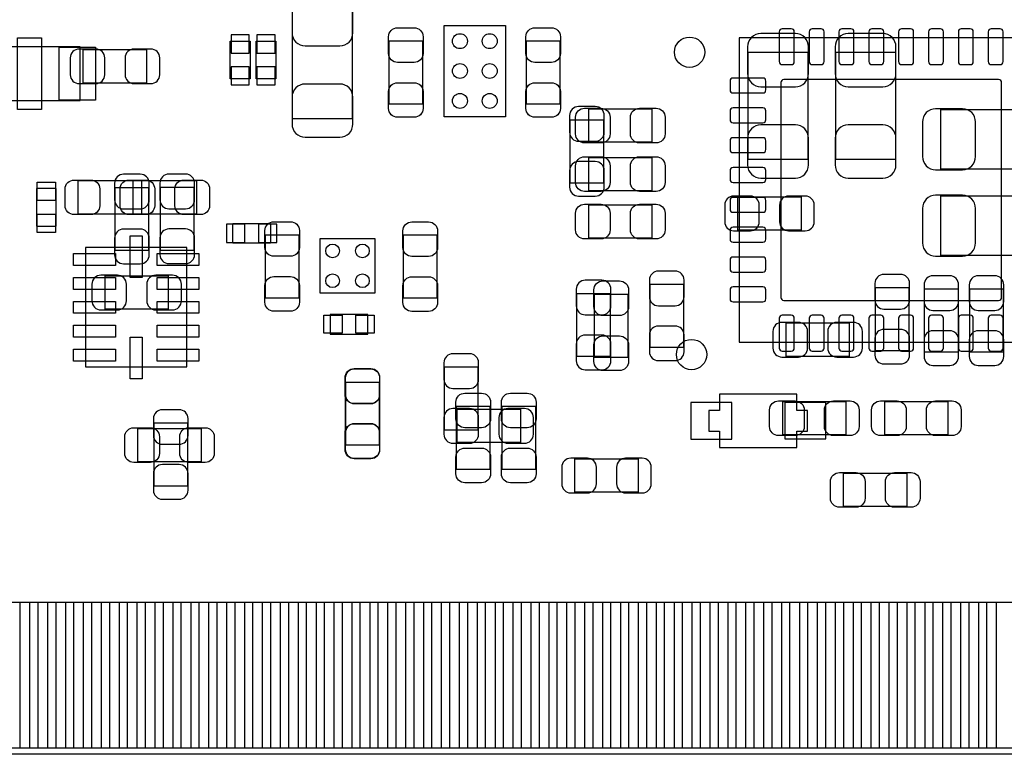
# Model space of a CAD drawing. Extents: x 7.2 to 74.8, y 34 to 67.
# Tile 5 of 9: x 40.9 to 57.4, y 34 to 46.3. Entities that reach past the tile are written whole.
import ezdxf

# ---------------------------------------------------------------- set-up
doc = ezdxf.new("R2010")
doc.units = 0
for name, color, linetype in [('BG_OUTLINE', 3, 'CONTINUOUS'), ('PG_ASSEMBLY_BOTTOM', 30, 'CONTINUOUS'), ('PG_ASSEMBLY_TOP', 23, 'CONTINUOUS'), ('PIN_BOTTOM', 231, 'CONTINUOUS'), ('PIN_TOP', 173, 'CONTINUOUS')]:
    doc.layers.add(name, color=color, linetype=linetype)

msp = doc.modelspace()

# ---------------------------------------------------------------- linework, layer by layer
at = {"layer": 'BG_OUTLINE'}
msp.add_lwpolyline([(74.799952, 55.992776, 0.414214), (72.800972, 53.993796, 0.414214), (74.799952, 51.994816), (74.799952, 33.993836), (23.949152, 33.993836), (23.949152, 37.493956, 0.414214), (23.451312, 37.994336, 0.414214), (22.950932, 37.493956), (22.950932, 33.993836), (7.200392, 33.993836), (7.200392, 51.994816, 0.414214), (9.199372, 53.993796, 0.414214), (7.200392, 55.992776), (7.199884, 66.987928), (74.799952, 66.987928)], format="xyb", close=True, dxfattribs=at)
at = {"layer": 'PG_ASSEMBLY_BOTTOM'}
for points in [[(46.486826, 46.442122), (46.486826, 44.642278), (45.486574, 44.642278), (45.486574, 46.442122)], [(44.44238, 45.94098), (44.77258, 45.94098), (44.77258, 45.31106), (44.44238, 45.31106)], [(44.87672, 45.94098), (45.20692, 45.94098), (45.20692, 45.31106), (44.87672, 45.31106)], [(43.039538, 45.239432), (41.979342, 45.239432), (41.979342, 45.799248), (43.039538, 45.799248)], [(54.122066, 45.756322), (54.122066, 43.956478), (53.121814, 43.956478), (53.121814, 45.756322)], [(55.587646, 45.756322), (55.587646, 43.956478), (54.587394, 43.956478), (54.587394, 45.756322)], [(58.151522, 43.797474), (56.351678, 43.797474), (56.351678, 44.797726), (58.151522, 44.797726)], [(50.698908, 44.624498), (50.698908, 43.564302), (50.139092, 43.564302), (50.139092, 44.624498)], [(43.073828, 43.491658), (43.073828, 42.431462), (42.514012, 42.431462), (42.514012, 43.491658)], [(43.273472, 42.434002), (43.273472, 43.494198), (43.833288, 43.494198), (43.833288, 42.434002)], [(52.947062, 43.335448), (54.007258, 43.335448), (54.007258, 42.775632), (52.947062, 42.775632)], [(58.151522, 42.349674), (56.351678, 42.349674), (56.351678, 43.349926), (58.151522, 43.349926)], [(44.48556, 42.55516), (44.48556, 42.88536), (45.11548, 42.88536), (45.11548, 42.55516)], [(42.342562, 42.009568), (43.402758, 42.009568), (43.402758, 41.449752), (42.342562, 41.449752)], [(52.036472, 41.868852), (52.036472, 40.808656), (51.476656, 40.808656), (51.476656, 41.868852)], [(55.254652, 40.752522), (55.254652, 41.812718), (55.814468, 41.812718), (55.814468, 40.752522)], [(56.077612, 40.729662), (56.077612, 41.789858), (56.637428, 41.789858), (56.637428, 40.729662)], [(56.834532, 40.729662), (56.834532, 41.789858), (57.394348, 41.789858), (57.394348, 40.729662)], [(50.810668, 41.716198), (50.810668, 40.656002), (50.250852, 40.656002), (50.250852, 41.716198)], [(54.814978, 40.659812), (53.754782, 40.659812), (53.754782, 41.219628), (54.814978, 41.219628)], [(48.033178, 39.424356), (48.033178, 40.484552), (48.592994, 40.484552), (48.592994, 39.424356)], [(46.379892, 39.170102), (46.379892, 40.230298), (46.939708, 40.230298), (46.939708, 39.170102)], [(53.9369, 40.02532), (52.6415, 40.02532), (52.6415, 39.75608), (52.46116, 39.75608), (52.46116, 39.40556), (52.6415, 39.40556), (52.6415, 39.13632), (53.9369, 39.13632), (53.9369, 39.40556), (54.11724, 39.40556), (54.11724, 39.75608), (53.9369, 39.75608)], [(48.242982, 39.774368), (49.303178, 39.774368), (49.303178, 39.214552), (48.242982, 39.214552)], [(43.164252, 38.486842), (43.164252, 39.547038), (43.724068, 39.547038), (43.724068, 38.486842)], [(51.276758, 38.383972), (50.216562, 38.383972), (50.216562, 38.943788), (51.276758, 38.943788)]]:
    msp.add_lwpolyline(points, close=True, dxfattribs=at)
at = {"layer": 'PG_ASSEMBLY_TOP'}
for points in [[(48.024288, 44.675552), (48.024288, 46.205648), (49.054512, 46.205648), (49.054512, 44.675552)], [(47.103792, 45.945298), (47.663608, 45.945298), (47.663608, 44.885102), (47.103792, 44.885102)], [(49.405032, 45.945298), (49.964848, 45.945298), (49.964848, 44.885102), (49.405032, 44.885102)], [(52.967636, 45.99813), (52.967636, 40.898318), (58.067448, 40.898318), (58.067448, 45.99813)], [(40.226996, 45.844968), (40.226996, 44.944792), (41.926764, 44.944792), (41.926764, 45.844968)], [(50.447702, 44.246292), (50.447702, 44.806108), (51.507898, 44.806108), (51.507898, 44.246292)], [(50.447702, 43.433492), (50.447702, 43.993308), (51.507898, 43.993308), (51.507898, 43.433492)], [(41.89476, 43.044872), (41.89476, 43.604688), (42.954956, 43.604688), (42.954956, 43.044872)], [(43.874944, 43.604688), (43.874944, 43.044872), (42.814748, 43.044872), (42.814748, 43.604688)], [(41.19372, 42.84218), (41.52392, 42.84218), (41.52392, 43.4721), (41.19372, 43.4721)], [(51.507898, 43.198288), (51.507898, 42.638472), (50.447702, 42.638472), (50.447702, 43.198288)], [(45.590968, 41.636442), (45.031152, 41.636442), (45.031152, 42.696638), (45.590968, 42.696638)], [(45.946568, 42.635424), (46.864524, 42.635424), (46.864524, 41.717468), (45.946568, 41.717468)], [(47.904908, 41.633902), (47.345092, 41.633902), (47.345092, 42.694098), (47.904908, 42.694098)], [(42.016172, 42.482262), (42.016172, 40.482266), (43.71594, 40.482266), (43.71594, 42.482262)], [(51.105308, 40.643302), (50.545492, 40.643302), (50.545492, 41.703498), (51.105308, 41.703498)], [(46.74616, 41.0337), (46.74616, 41.3639), (46.11624, 41.3639), (46.11624, 41.0337)], [(46.934628, 39.170102), (46.374812, 39.170102), (46.374812, 40.230298), (46.934628, 40.230298)], [(48.234092, 39.823898), (48.793908, 39.823898), (48.793908, 38.763702), (48.234092, 38.763702)], [(49.555908, 38.763702), (48.996092, 38.763702), (48.996092, 39.823898), (49.555908, 39.823898)], [(54.759098, 39.903908), (54.759098, 39.344092), (53.698902, 39.344092), (53.698902, 39.903908)], [(55.408322, 39.344092), (55.408322, 39.903908), (56.468518, 39.903908), (56.468518, 39.344092)], [(43.953938, 39.454328), (43.953938, 38.894512), (42.893742, 38.894512), (42.893742, 39.454328)], [(55.780178, 38.702488), (55.780178, 38.142672), (54.719982, 38.142672), (54.719982, 38.702488)]]:
    msp.add_lwpolyline(points, close=True, dxfattribs=at)
at = {"layer": 'PIN_BOTTOM'}
for points in [[(45.476668, 46.532292), (45.476668, 46.082204, 0.414414), (45.696632, 45.86224), (46.276768, 45.86224, 0.414414), (46.496732, 46.082204), (46.496732, 46.532292, 0.414414), (46.276768, 46.752256), (45.696632, 46.752256, 0.414414)], [(53.111908, 45.846492), (53.111908, 45.396404, 0.414414), (53.331872, 45.17644), (53.912008, 45.17644, 0.414414), (54.131972, 45.396404), (54.131972, 45.846492, 0.414414), (53.912008, 46.066456), (53.331872, 46.066456, 0.414414)], [(54.577488, 45.846492), (54.577488, 45.396404, 0.414414), (54.797452, 45.17644), (55.377588, 45.17644, 0.414414), (55.597552, 45.396404), (55.597552, 45.846492, 0.414414), (55.377588, 46.066456), (54.797452, 46.066456, 0.414414)], [(41.909492, 45.229272), (42.1894, 45.229272, 0.414846), (42.339514, 45.379386), (42.339514, 45.659294, 0.414846), (42.1894, 45.809408), (41.909492, 45.809408, 0.414846), (41.759378, 45.659294), (41.759378, 45.379386, 0.414846)], [(43.109388, 45.809408), (42.82948, 45.809408, 0.414846), (42.679366, 45.659294), (42.679366, 45.379386, 0.414846), (42.82948, 45.229272), (43.109388, 45.229272, 0.414846), (43.259502, 45.379386), (43.259502, 45.659294, 0.414846)], [(46.496732, 44.552108), (46.496732, 45.002196, 0.414414), (46.276768, 45.22216), (45.696632, 45.22216, 0.414414), (45.476668, 45.002196), (45.476668, 44.552108, 0.414414), (45.696632, 44.332144), (46.276768, 44.332144, 0.414414)], [(50.128932, 44.694348), (50.128932, 44.41444, 0.414846), (50.279046, 44.264326), (50.558954, 44.264326, 0.414846), (50.709068, 44.41444), (50.709068, 44.694348, 0.414846), (50.558954, 44.844462), (50.279046, 44.844462, 0.414846)], [(56.261508, 43.787568), (56.711596, 43.787568, 0.414414), (56.93156, 44.007532), (56.93156, 44.587668, 0.414414), (56.711596, 44.807632), (56.261508, 44.807632, 0.414414), (56.041544, 44.587668), (56.041544, 44.007532, 0.414414)], [(54.131972, 43.866308), (54.131972, 44.316396, 0.414414), (53.912008, 44.53636), (53.331872, 44.53636, 0.414414), (53.111908, 44.316396), (53.111908, 43.866308, 0.414414), (53.331872, 43.646344), (53.912008, 43.646344, 0.414414)], [(55.597552, 43.866308), (55.597552, 44.316396, 0.414414), (55.377588, 44.53636), (54.797452, 44.53636, 0.414414), (54.577488, 44.316396), (54.577488, 43.866308, 0.414414), (54.797452, 43.646344), (55.377588, 43.646344, 0.414414)], [(50.709068, 43.494452), (50.709068, 43.77436, 0.414846), (50.558954, 43.924474), (50.279046, 43.924474, 0.414846), (50.128932, 43.77436), (50.128932, 43.494452, 0.414846), (50.279046, 43.344338), (50.558954, 43.344338, 0.414846)], [(42.503852, 43.561508), (42.503852, 43.2816, 0.414846), (42.653966, 43.131486), (42.933874, 43.131486, 0.414846), (43.083988, 43.2816), (43.083988, 43.561508, 0.414846), (42.933874, 43.711622), (42.653966, 43.711622, 0.414846)], [(43.263312, 43.564048), (43.263312, 43.28414, 0.414846), (43.413426, 43.134026), (43.693334, 43.134026, 0.414846), (43.843448, 43.28414), (43.843448, 43.564048, 0.414846), (43.693334, 43.714162), (43.413426, 43.714162, 0.414846)], [(52.877212, 42.765472), (53.15712, 42.765472, 0.414846), (53.307234, 42.915586), (53.307234, 43.195494, 0.414846), (53.15712, 43.345608), (52.877212, 43.345608, 0.414846), (52.727098, 43.195494), (52.727098, 42.915586, 0.414846)], [(54.077108, 43.345608), (53.7972, 43.345608, 0.414846), (53.647086, 43.195494), (53.647086, 42.915586, 0.414846), (53.7972, 42.765472), (54.077108, 42.765472, 0.414846), (54.227222, 42.915586), (54.227222, 43.195494, 0.414846)], [(56.261508, 42.339768), (56.711596, 42.339768, 0.414414), (56.93156, 42.559732), (56.93156, 43.139868, 0.414414), (56.711596, 43.359832), (56.261508, 43.359832, 0.414414), (56.041544, 43.139868), (56.041544, 42.559732, 0.414414)], [(43.083988, 42.361612), (43.083988, 42.64152, 0.414846), (42.933874, 42.791634), (42.653966, 42.791634, 0.414846), (42.503852, 42.64152), (42.503852, 42.361612, 0.414846), (42.653966, 42.211498), (42.933874, 42.211498, 0.414846)], [(43.843448, 42.364152), (43.843448, 42.64406, 0.414846), (43.693334, 42.794174), (43.413426, 42.794174, 0.414846), (43.263312, 42.64406), (43.263312, 42.364152, 0.414846), (43.413426, 42.214038), (43.693334, 42.214038, 0.414846)], [(51.466496, 41.938702), (51.466496, 41.658794, 0.414846), (51.61661, 41.50868), (51.896518, 41.50868, 0.414846), (52.046632, 41.658794), (52.046632, 41.938702, 0.414846), (51.896518, 42.088816), (51.61661, 42.088816, 0.414846)], [(42.272712, 41.439592), (42.55262, 41.439592, 0.414846), (42.702734, 41.589706), (42.702734, 41.869614, 0.414846), (42.55262, 42.019728), (42.272712, 42.019728, 0.414846), (42.122598, 41.869614), (42.122598, 41.589706, 0.414846)], [(43.472608, 42.019728), (43.1927, 42.019728, 0.414846), (43.042586, 41.869614), (43.042586, 41.589706, 0.414846), (43.1927, 41.439592), (43.472608, 41.439592, 0.414846), (43.622722, 41.589706), (43.622722, 41.869614, 0.414846)], [(50.240692, 41.786048), (50.240692, 41.50614, 0.414846), (50.390806, 41.356026), (50.670714, 41.356026, 0.414846), (50.820828, 41.50614), (50.820828, 41.786048, 0.414846), (50.670714, 41.936162), (50.390806, 41.936162, 0.414846)], [(55.244492, 41.882568), (55.244492, 41.60266, 0.414846), (55.394606, 41.452546), (55.674514, 41.452546, 0.414846), (55.824628, 41.60266), (55.824628, 41.882568, 0.414846), (55.674514, 42.032682), (55.394606, 42.032682, 0.414846)], [(56.067452, 41.859708), (56.067452, 41.5798, 0.414846), (56.217566, 41.429686), (56.497474, 41.429686, 0.414846), (56.647588, 41.5798), (56.647588, 41.859708, 0.414846), (56.497474, 42.009822), (56.217566, 42.009822, 0.414846)], [(56.824372, 41.859708), (56.824372, 41.5798, 0.414846), (56.974486, 41.429686), (57.254394, 41.429686, 0.414846), (57.404508, 41.5798), (57.404508, 41.859708, 0.414846), (57.254394, 42.009822), (56.974486, 42.009822, 0.414846)], [(52.046632, 40.738806), (52.046632, 41.018714, 0.414846), (51.896518, 41.168828), (51.61661, 41.168828, 0.414846), (51.466496, 41.018714), (51.466496, 40.738806, 0.414846), (51.61661, 40.588692), (51.896518, 40.588692, 0.414846)], [(53.684932, 40.649652), (53.96484, 40.649652, 0.414846), (54.114954, 40.799766), (54.114954, 41.079674, 0.414846), (53.96484, 41.229788), (53.684932, 41.229788, 0.414846), (53.534818, 41.079674), (53.534818, 40.799766, 0.414846)], [(54.884828, 41.229788), (54.60492, 41.229788, 0.414846), (54.454806, 41.079674), (54.454806, 40.799766, 0.414846), (54.60492, 40.649652), (54.884828, 40.649652, 0.414846), (55.034942, 40.799766), (55.034942, 41.079674, 0.414846)], [(55.824628, 40.682672), (55.824628, 40.96258, 0.414846), (55.674514, 41.112694), (55.394606, 41.112694, 0.414846), (55.244492, 40.96258), (55.244492, 40.682672, 0.414846), (55.394606, 40.532558), (55.674514, 40.532558, 0.414846)], [(56.647588, 40.659812), (56.647588, 40.93972, 0.414846), (56.497474, 41.089834), (56.217566, 41.089834, 0.414846), (56.067452, 40.93972), (56.067452, 40.659812, 0.414846), (56.217566, 40.509698), (56.497474, 40.509698, 0.414846)], [(57.404508, 40.659812), (57.404508, 40.93972, 0.414846), (57.254394, 41.089834), (56.974486, 41.089834, 0.414846), (56.824372, 40.93972), (56.824372, 40.659812, 0.414846), (56.974486, 40.509698), (57.254394, 40.509698, 0.414846)], [(50.820828, 40.586152), (50.820828, 40.86606, 0.414846), (50.670714, 41.016174), (50.390806, 41.016174, 0.414846), (50.240692, 40.86606), (50.240692, 40.586152, 0.414846), (50.390806, 40.436038), (50.670714, 40.436038, 0.414846)], [(48.023018, 40.554402), (48.023018, 40.274494, 0.414846), (48.173132, 40.12438), (48.45304, 40.12438, 0.414846), (48.603154, 40.274494), (48.603154, 40.554402, 0.414846), (48.45304, 40.704516), (48.173132, 40.704516, 0.414846)], [(46.369732, 40.300148), (46.369732, 40.02024, 0.414846), (46.519846, 39.870126), (46.799754, 39.870126, 0.414846), (46.949868, 40.02024), (46.949868, 40.300148, 0.414846), (46.799754, 40.450262), (46.519846, 40.450262, 0.414846)], [(43.154092, 39.616888), (43.154092, 39.33698, 0.414846), (43.304206, 39.186866), (43.584114, 39.186866, 0.414846), (43.734228, 39.33698), (43.734228, 39.616888, 0.414846), (43.584114, 39.767002), (43.304206, 39.767002, 0.414846)], [(48.173132, 39.204392), (48.45304, 39.204392, 0.414846), (48.603154, 39.354506), (48.603154, 39.634414, 0.414846), (48.45304, 39.784528), (48.173132, 39.784528, 0.414846), (48.023018, 39.634414), (48.023018, 39.354506, 0.414846)], [(48.603154, 39.354506), (48.603154, 39.634414, 0.414846), (48.45304, 39.784528), (48.173132, 39.784528, 0.414846), (48.023018, 39.634414), (48.023018, 39.354506, 0.414846), (48.173132, 39.204392), (48.45304, 39.204392, 0.414846)], [(49.373028, 39.784528), (49.09312, 39.784528, 0.414846), (48.943006, 39.634414), (48.943006, 39.354506, 0.414846), (49.09312, 39.204392), (49.373028, 39.204392, 0.414846), (49.523142, 39.354506), (49.523142, 39.634414, 0.414846)], [(46.949868, 39.100252), (46.949868, 39.38016, 0.414846), (46.799754, 39.530274), (46.519846, 39.530274, 0.414846), (46.369732, 39.38016), (46.369732, 39.100252, 0.414846), (46.519846, 38.950138), (46.799754, 38.950138, 0.414846)], [(50.146712, 38.373812), (50.42662, 38.373812, 0.414846), (50.576734, 38.523926), (50.576734, 38.803834, 0.414846), (50.42662, 38.953948), (50.146712, 38.953948, 0.414846), (49.996598, 38.803834), (49.996598, 38.523926, 0.414846)], [(51.346608, 38.953948), (51.0667, 38.953948, 0.414846), (50.916586, 38.803834), (50.916586, 38.523926, 0.414846), (51.0667, 38.373812), (51.346608, 38.373812, 0.414846), (51.496722, 38.523926), (51.496722, 38.803834, 0.414846)], [(43.734228, 38.416992), (43.734228, 38.6969, 0.414846), (43.584114, 38.847014), (43.304206, 38.847014, 0.414846), (43.154092, 38.6969), (43.154092, 38.416992, 0.414846), (43.304206, 38.266878), (43.584114, 38.266878, 0.414846)]]:
    msp.add_lwpolyline(points, format="xyb", close=True, dxfattribs=at)
for points in [[(44.75988, 46.045374), (44.45508, 46.045374), (44.45508, 45.740574), (44.75988, 45.740574)], [(45.19422, 46.045374), (44.88942, 46.045374), (44.88942, 45.740574), (45.19422, 45.740574)], [(44.75988, 45.511466), (44.45508, 45.511466), (44.45508, 45.206666), (44.75988, 45.206666)], [(45.19422, 45.511466), (44.88942, 45.511466), (44.88942, 45.206666), (45.19422, 45.206666)], [(44.381166, 42.87266), (44.381166, 42.56786), (44.685966, 42.56786), (44.685966, 42.87266)], [(44.915074, 42.87266), (44.915074, 42.56786), (45.219874, 42.56786), (45.219874, 42.87266)], [(52.8447, 39.275766), (52.8447, 39.885366), (52.1589, 39.885366), (52.1589, 39.275766)], [(54.4195, 39.27602), (54.4195, 39.88562), (53.7337, 39.88562), (53.7337, 39.27602)], [(40.621204, 34.093912), (40.621204, 36.543742), (41.078404, 36.543742), (41.078404, 34.093912)], [(41.221406, 34.093912), (41.221406, 36.543742), (41.678606, 36.543742), (41.678606, 34.093912)], [(41.821354, 34.093912), (41.821354, 36.543742), (42.278554, 36.543742), (42.278554, 34.093912)], [(42.421302, 34.093912), (42.421302, 36.543742), (42.878502, 36.543742), (42.878502, 34.093912)], [(43.02125, 34.093912), (43.02125, 36.543742), (43.47845, 36.543742), (43.47845, 34.093912)], [(43.621198, 34.093912), (43.621198, 36.543742), (44.078398, 36.543742), (44.078398, 34.093912)], [(44.2214, 34.093912), (44.2214, 36.543742), (44.6786, 36.543742), (44.6786, 34.093912)], [(44.821348, 34.093912), (44.821348, 36.543742), (45.278548, 36.543742), (45.278548, 34.093912)], [(45.421296, 34.093912), (45.421296, 36.543742), (45.878496, 36.543742), (45.878496, 34.093912)], [(46.021244, 34.093912), (46.021244, 36.543742), (46.478444, 36.543742), (46.478444, 34.093912)], [(46.621192, 34.093912), (46.621192, 36.543742), (47.078392, 36.543742), (47.078392, 34.093912)], [(47.221394, 34.093912), (47.221394, 36.543742), (47.678594, 36.543742), (47.678594, 34.093912)], [(47.821342, 34.093912), (47.821342, 36.543742), (48.278542, 36.543742), (48.278542, 34.093912)], [(48.42129, 34.093912), (48.42129, 36.543742), (48.87849, 36.543742), (48.87849, 34.093912)], [(49.021238, 34.093912), (49.021238, 36.543742), (49.478438, 36.543742), (49.478438, 34.093912)], [(49.621186, 34.093912), (49.621186, 36.543742), (50.078386, 36.543742), (50.078386, 34.093912)], [(50.221388, 34.093912), (50.221388, 36.543742), (50.678588, 36.543742), (50.678588, 34.093912)], [(50.821336, 34.093912), (50.821336, 36.543742), (51.278536, 36.543742), (51.278536, 34.093912)], [(51.421284, 34.093912), (51.421284, 36.543742), (51.878484, 36.543742), (51.878484, 34.093912)], [(52.021232, 34.093912), (52.021232, 36.543742), (52.478432, 36.543742), (52.478432, 34.093912)], [(52.62118, 34.093912), (52.62118, 36.543742), (53.07838, 36.543742), (53.07838, 34.093912)], [(53.221382, 34.093912), (53.221382, 36.543742), (53.678582, 36.543742), (53.678582, 34.093912)], [(53.82133, 34.093912), (53.82133, 36.543742), (54.27853, 36.543742), (54.27853, 34.093912)], [(54.421278, 34.093912), (54.421278, 36.543742), (54.878478, 36.543742), (54.878478, 34.093912)], [(55.021226, 34.093912), (55.021226, 36.543742), (55.478426, 36.543742), (55.478426, 34.093912)], [(55.621174, 34.093912), (55.621174, 36.543742), (56.078374, 36.543742), (56.078374, 34.093912)], [(56.221376, 34.093912), (56.221376, 36.543742), (56.678576, 36.543742), (56.678576, 34.093912)], [(56.821324, 34.093912), (56.821324, 36.543742), (57.278524, 36.543742), (57.278524, 34.093912)]]:
    msp.add_lwpolyline(points, close=True, dxfattribs=at)
msp.add_circle((52.13858, 45.75556), 0.254, dxfattribs=at)
at = {"layer": 'PIN_TOP'}
for points in [[(47.673768, 46.015148), (47.673768, 45.73524, -0.414846), (47.523654, 45.585126), (47.243746, 45.585126, -0.414846), (47.093632, 45.73524), (47.093632, 46.015148, -0.414846), (47.243746, 46.165262), (47.523654, 46.165262, -0.414846)], [(49.975008, 46.015148), (49.975008, 45.73524, -0.414846), (49.824894, 45.585126), (49.544986, 45.585126, -0.414846), (49.394872, 45.73524), (49.394872, 46.015148, -0.414846), (49.544986, 46.165262), (49.824894, 46.165262, -0.414846)], [(53.642514, 46.098206), (53.642514, 45.598334, 0.414886), (53.692552, 45.548296), (53.842412, 45.548296, 0.414886), (53.89245, 45.598334), (53.89245, 46.098206, 0.414886), (53.842412, 46.148244), (53.692552, 46.148244, 0.414886)], [(54.14264, 46.098206), (54.14264, 45.598334, 0.414886), (54.192678, 45.548296), (54.342538, 45.548296, 0.414886), (54.392576, 45.598334), (54.392576, 46.098206, 0.414886), (54.342538, 46.148244), (54.192678, 46.148244, 0.414886)], [(54.642512, 46.098206), (54.642512, 45.598334, 0.414886), (54.69255, 45.548296), (54.84241, 45.548296, 0.414886), (54.892448, 45.598334), (54.892448, 46.098206, 0.414886), (54.84241, 46.148244), (54.69255, 46.148244, 0.414886)], [(55.142638, 46.098206), (55.142638, 45.598334, 0.414886), (55.192676, 45.548296), (55.342536, 45.548296, 0.414886), (55.392574, 45.598334), (55.392574, 46.098206, 0.414886), (55.342536, 46.148244), (55.192676, 46.148244, 0.414886)], [(55.64251, 46.098206), (55.64251, 45.598334, 0.414886), (55.692548, 45.548296), (55.842408, 45.548296, 0.414886), (55.892446, 45.598334), (55.892446, 46.098206, 0.414886), (55.842408, 46.148244), (55.692548, 46.148244, 0.414886)], [(56.142636, 46.098206), (56.142636, 45.598334, 0.414886), (56.192674, 45.548296), (56.342534, 45.548296, 0.414886), (56.392572, 45.598334), (56.392572, 46.098206, 0.414886), (56.342534, 46.148244), (56.192674, 46.148244, 0.414886)], [(56.642508, 46.098206), (56.642508, 45.598334, 0.414886), (56.692546, 45.548296), (56.842406, 45.548296, 0.414886), (56.892444, 45.598334), (56.892444, 46.098206, 0.414886), (56.842406, 46.148244), (56.692546, 46.148244, 0.414886)], [(57.142634, 46.098206), (57.142634, 45.598334, 0.414886), (57.192672, 45.548296), (57.342532, 45.548296, 0.414886), (57.39257, 45.598334), (57.39257, 46.098206, 0.414886), (57.342532, 46.148244), (57.192672, 46.148244, 0.414886)], [(47.093632, 44.815252), (47.093632, 45.09516, -0.414846), (47.243746, 45.245274), (47.523654, 45.245274, -0.414846), (47.673768, 45.09516), (47.673768, 44.815252, -0.414846), (47.523654, 44.665138), (47.243746, 44.665138, -0.414846)], [(49.394872, 44.815252), (49.394872, 45.09516, -0.414846), (49.544986, 45.245274), (49.824894, 45.245274, -0.414846), (49.975008, 45.09516), (49.975008, 44.815252, -0.414846), (49.824894, 44.665138), (49.544986, 44.665138, -0.414846)], [(52.86756, 45.073316), (53.367432, 45.073316, 0.414886), (53.41747, 45.123354), (53.41747, 45.273214, 0.414886), (53.367432, 45.323252), (52.86756, 45.323252, 0.414886), (52.817522, 45.273214), (52.817522, 45.123354, 0.414886)], [(53.66766, 45.248322), (53.66766, 41.648126, 0.413063), (53.717444, 41.598342), (57.31764, 41.598342, 0.413063), (57.367424, 41.648126), (57.367424, 45.248322, 0.413063), (57.31764, 45.298106), (53.717444, 45.298106, 0.413063)], [(50.377852, 44.816268), (50.65776, 44.816268, -0.414846), (50.807874, 44.666154), (50.807874, 44.386246, -0.414846), (50.65776, 44.236132), (50.377852, 44.236132, -0.414846), (50.227738, 44.386246), (50.227738, 44.666154, -0.414846)], [(51.577748, 44.236132), (51.29784, 44.236132, -0.414846), (51.147726, 44.386246), (51.147726, 44.666154, -0.414846), (51.29784, 44.816268), (51.577748, 44.816268, -0.414846), (51.727862, 44.666154), (51.727862, 44.386246, -0.414846)], [(52.86756, 44.57319), (53.367432, 44.57319, 0.414886), (53.41747, 44.623228), (53.41747, 44.773088, 0.414886), (53.367432, 44.823126), (52.86756, 44.823126, 0.414886), (52.817522, 44.773088), (52.817522, 44.623228, 0.414886)], [(52.86756, 44.073318), (53.367432, 44.073318, 0.414886), (53.41747, 44.123356), (53.41747, 44.273216, 0.414886), (53.367432, 44.323254), (52.86756, 44.323254, 0.414886), (52.817522, 44.273216), (52.817522, 44.123356, 0.414886)], [(50.377852, 44.003468), (50.65776, 44.003468, -0.414846), (50.807874, 43.853354), (50.807874, 43.573446, -0.414846), (50.65776, 43.423332), (50.377852, 43.423332, -0.414846), (50.227738, 43.573446), (50.227738, 43.853354, -0.414846)], [(51.577748, 43.423332), (51.29784, 43.423332, -0.414846), (51.147726, 43.573446), (51.147726, 43.853354, -0.414846), (51.29784, 44.003468), (51.577748, 44.003468, -0.414846), (51.727862, 43.853354), (51.727862, 43.573446, -0.414846)], [(52.86756, 43.573192), (53.367432, 43.573192, 0.414886), (53.41747, 43.62323), (53.41747, 43.77309, 0.414886), (53.367432, 43.823128), (52.86756, 43.823128, 0.414886), (52.817522, 43.77309), (52.817522, 43.62323, 0.414886)], [(41.82491, 43.614848), (42.104818, 43.614848, -0.414846), (42.254932, 43.464734), (42.254932, 43.184826, -0.414846), (42.104818, 43.034712), (41.82491, 43.034712, -0.414846), (41.674796, 43.184826), (41.674796, 43.464734, -0.414846)], [(43.024806, 43.034712), (42.744898, 43.034712, -0.414846), (42.594784, 43.184826), (42.594784, 43.464734, -0.414846), (42.744898, 43.614848), (43.024806, 43.614848, -0.414846), (43.17492, 43.464734), (43.17492, 43.184826, -0.414846)], [(42.744898, 43.614848), (43.024806, 43.614848, -0.414846), (43.17492, 43.464734), (43.17492, 43.184826, -0.414846), (43.024806, 43.034712), (42.744898, 43.034712, -0.414846), (42.594784, 43.184826), (42.594784, 43.464734, -0.414846)], [(43.944794, 43.034712), (43.664886, 43.034712, -0.414846), (43.514772, 43.184826), (43.514772, 43.464734, -0.414846), (43.664886, 43.614848), (43.944794, 43.614848, -0.414846), (44.094908, 43.464734), (44.094908, 43.184826, -0.414846)], [(52.86756, 43.07332), (53.367432, 43.07332, 0.414886), (53.41747, 43.123358), (53.41747, 43.273218, 0.414886), (53.367432, 43.323256), (52.86756, 43.323256, 0.414886), (52.817522, 43.273218), (52.817522, 43.123358, 0.414886)], [(50.377852, 43.208448), (50.65776, 43.208448, -0.414846), (50.807874, 43.058334), (50.807874, 42.778426, -0.414846), (50.65776, 42.628312), (50.377852, 42.628312, -0.414846), (50.227738, 42.778426), (50.227738, 43.058334, -0.414846)], [(51.577748, 42.628312), (51.29784, 42.628312, -0.414846), (51.147726, 42.778426), (51.147726, 43.058334, -0.414846), (51.29784, 43.208448), (51.577748, 43.208448, -0.414846), (51.727862, 43.058334), (51.727862, 42.778426, -0.414846)], [(45.601128, 42.766488), (45.601128, 42.48658, -0.414846), (45.451014, 42.336466), (45.171106, 42.336466, -0.414846), (45.020992, 42.48658), (45.020992, 42.766488, -0.414846), (45.171106, 42.916602), (45.451014, 42.916602, -0.414846)], [(47.915068, 42.763948), (47.915068, 42.48404, -0.414846), (47.764954, 42.333926), (47.485046, 42.333926, -0.414846), (47.334932, 42.48404), (47.334932, 42.763948, -0.414846), (47.485046, 42.914062), (47.764954, 42.914062, -0.414846)], [(52.86756, 42.573194), (53.367432, 42.573194, 0.414886), (53.41747, 42.623232), (53.41747, 42.773092, 0.414886), (53.367432, 42.82313), (52.86756, 42.82313, 0.414886), (52.817522, 42.773092), (52.817522, 42.623232, 0.414886)], [(52.86756, 42.073322), (53.367432, 42.073322, 0.414886), (53.41747, 42.12336), (53.41747, 42.27322, 0.414886), (53.367432, 42.323258), (52.86756, 42.323258, 0.414886), (52.817522, 42.27322), (52.817522, 42.12336, 0.414886)], [(45.020992, 41.566592), (45.020992, 41.8465, -0.414846), (45.171106, 41.996614), (45.451014, 41.996614, -0.414846), (45.601128, 41.8465), (45.601128, 41.566592, -0.414846), (45.451014, 41.416478), (45.171106, 41.416478, -0.414846)], [(47.334932, 41.564052), (47.334932, 41.84396, -0.414846), (47.485046, 41.994074), (47.764954, 41.994074, -0.414846), (47.915068, 41.84396), (47.915068, 41.564052, -0.414846), (47.764954, 41.413938), (47.485046, 41.413938, -0.414846)], [(51.115468, 41.773348), (51.115468, 41.49344, -0.414846), (50.965354, 41.343326), (50.685446, 41.343326, -0.414846), (50.535332, 41.49344), (50.535332, 41.773348, -0.414846), (50.685446, 41.923462), (50.965354, 41.923462, -0.414846)], [(52.86756, 41.573196), (53.367432, 41.573196, 0.414886), (53.41747, 41.623234), (53.41747, 41.773094, 0.414886), (53.367432, 41.823132), (52.86756, 41.823132, 0.414886), (52.817522, 41.773094), (52.817522, 41.623234, 0.414886)], [(53.642514, 41.298114), (53.642514, 40.798242, 0.414886), (53.692552, 40.748204), (53.842412, 40.748204, 0.414886), (53.89245, 40.798242), (53.89245, 41.298114, 0.414886), (53.842412, 41.348152), (53.692552, 41.348152, 0.414886)], [(54.14264, 41.298114), (54.14264, 40.798242, 0.414886), (54.192678, 40.748204), (54.342538, 40.748204, 0.414886), (54.392576, 40.798242), (54.392576, 41.298114, 0.414886), (54.342538, 41.348152), (54.192678, 41.348152, 0.414886)], [(54.642512, 41.298114), (54.642512, 40.798242, 0.414886), (54.69255, 40.748204), (54.84241, 40.748204, 0.414886), (54.892448, 40.798242), (54.892448, 41.298114, 0.414886), (54.84241, 41.348152), (54.69255, 41.348152, 0.414886)], [(55.142638, 41.298114), (55.142638, 40.798242, 0.414886), (55.192676, 40.748204), (55.342536, 40.748204, 0.414886), (55.392574, 40.798242), (55.392574, 41.298114, 0.414886), (55.342536, 41.348152), (55.192676, 41.348152, 0.414886)], [(55.64251, 41.298114), (55.64251, 40.798242, 0.414886), (55.692548, 40.748204), (55.842408, 40.748204, 0.414886), (55.892446, 40.798242), (55.892446, 41.298114, 0.414886), (55.842408, 41.348152), (55.692548, 41.348152, 0.414886)], [(56.142636, 41.298114), (56.142636, 40.798242, 0.414886), (56.192674, 40.748204), (56.342534, 40.748204, 0.414886), (56.392572, 40.798242), (56.392572, 41.298114, 0.414886), (56.342534, 41.348152), (56.192674, 41.348152, 0.414886)], [(56.642508, 41.298114), (56.642508, 40.798242, 0.414886), (56.692546, 40.748204), (56.842406, 40.748204, 0.414886), (56.892444, 40.798242), (56.892444, 41.298114, 0.414886), (56.842406, 41.348152), (56.692546, 41.348152, 0.414886)], [(57.142634, 41.298114), (57.142634, 40.798242, 0.414886), (57.192672, 40.748204), (57.342532, 40.748204, 0.414886), (57.39257, 40.798242), (57.39257, 41.298114, 0.414886), (57.342532, 41.348152), (57.192672, 41.348152, 0.414886)], [(50.535332, 40.573452), (50.535332, 40.85336, -0.414846), (50.685446, 41.003474), (50.965354, 41.003474, -0.414846), (51.115468, 40.85336), (51.115468, 40.573452, -0.414846), (50.965354, 40.423338), (50.685446, 40.423338, -0.414846)], [(46.944788, 40.300148), (46.944788, 40.02024, -0.414846), (46.794674, 39.870126), (46.514766, 39.870126, -0.414846), (46.364652, 40.02024), (46.364652, 40.300148, -0.414846), (46.514766, 40.450262), (46.794674, 40.450262, -0.414846)], [(48.804068, 39.893748), (48.804068, 39.61384, -0.414846), (48.653954, 39.463726), (48.374046, 39.463726, -0.414846), (48.223932, 39.61384), (48.223932, 39.893748, -0.414846), (48.374046, 40.043862), (48.653954, 40.043862, -0.414846)], [(49.566068, 39.893748), (49.566068, 39.61384, -0.414846), (49.415954, 39.463726), (49.136046, 39.463726, -0.414846), (48.985932, 39.61384), (48.985932, 39.893748, -0.414846), (49.136046, 40.043862), (49.415954, 40.043862, -0.414846)], [(53.629052, 39.914068), (53.90896, 39.914068, -0.414846), (54.059074, 39.763954), (54.059074, 39.484046, -0.414846), (53.90896, 39.333932), (53.629052, 39.333932, -0.414846), (53.478938, 39.484046), (53.478938, 39.763954, -0.414846)], [(54.828948, 39.333932), (54.54904, 39.333932, -0.414846), (54.398926, 39.484046), (54.398926, 39.763954, -0.414846), (54.54904, 39.914068), (54.828948, 39.914068, -0.414846), (54.979062, 39.763954), (54.979062, 39.484046, -0.414846)], [(55.338472, 39.914068), (55.61838, 39.914068, -0.414846), (55.768494, 39.763954), (55.768494, 39.484046, -0.414846), (55.61838, 39.333932), (55.338472, 39.333932, -0.414846), (55.188358, 39.484046), (55.188358, 39.763954, -0.414846)], [(56.538368, 39.333932), (56.25846, 39.333932, -0.414846), (56.108346, 39.484046), (56.108346, 39.763954, -0.414846), (56.25846, 39.914068), (56.538368, 39.914068, -0.414846), (56.688482, 39.763954), (56.688482, 39.484046, -0.414846)], [(42.823892, 39.464488), (43.1038, 39.464488, -0.414846), (43.253914, 39.314374), (43.253914, 39.034466, -0.414846), (43.1038, 38.884352), (42.823892, 38.884352, -0.414846), (42.673778, 39.034466), (42.673778, 39.314374, -0.414846)], [(44.023788, 38.884352), (43.74388, 38.884352, -0.414846), (43.593766, 39.034466), (43.593766, 39.314374, -0.414846), (43.74388, 39.464488), (44.023788, 39.464488, -0.414846), (44.173902, 39.314374), (44.173902, 39.034466, -0.414846)], [(46.364652, 39.100252), (46.364652, 39.38016, -0.414846), (46.514766, 39.530274), (46.794674, 39.530274, -0.414846), (46.944788, 39.38016), (46.944788, 39.100252, -0.414846), (46.794674, 38.950138), (46.514766, 38.950138, -0.414846)], [(48.223932, 38.693852), (48.223932, 38.97376, -0.414846), (48.374046, 39.123874), (48.653954, 39.123874, -0.414846), (48.804068, 38.97376), (48.804068, 38.693852, -0.414846), (48.653954, 38.543738), (48.374046, 38.543738, -0.414846)], [(48.985932, 38.693852), (48.985932, 38.97376, -0.414846), (49.136046, 39.123874), (49.415954, 39.123874, -0.414846), (49.566068, 38.97376), (49.566068, 38.693852, -0.414846), (49.415954, 38.543738), (49.136046, 38.543738, -0.414846)], [(54.650132, 38.712648), (54.93004, 38.712648, -0.414846), (55.080154, 38.562534), (55.080154, 38.282626, -0.414846), (54.93004, 38.132512), (54.650132, 38.132512, -0.414846), (54.500018, 38.282626), (54.500018, 38.562534, -0.414846)], [(55.850028, 38.132512), (55.57012, 38.132512, -0.414846), (55.420006, 38.282626), (55.420006, 38.562534, -0.414846), (55.57012, 38.712648), (55.850028, 38.712648, -0.414846), (56.000142, 38.562534), (56.000142, 38.282626, -0.414846)]]:
    msp.add_lwpolyline(points, format="xyb", close=True, dxfattribs=at)
for points in [[(40.876728, 44.794932), (40.876728, 45.994828), (41.276778, 45.994828), (41.276778, 44.794932)], [(41.57218, 44.95038), (41.57218, 45.83938), (42.18178, 45.83938), (42.18178, 44.95038)], [(41.51122, 43.271694), (41.20642, 43.271694), (41.20642, 43.576494), (41.51122, 43.576494)], [(41.51122, 42.737786), (41.20642, 42.737786), (41.20642, 43.042586), (41.51122, 43.042586)], [(42.76598, 41.982136), (42.76598, 42.68216), (42.965878, 42.68216), (42.965878, 41.982136)], [(42.516044, 42.182415), (41.81602, 42.182415), (41.81602, 42.382313), (42.516044, 42.382313)], [(43.916092, 42.182415), (43.216068, 42.182415), (43.216068, 42.382313), (43.916092, 42.382313)], [(42.516044, 41.782365), (41.81602, 41.782365), (41.81602, 41.982263), (42.516044, 41.982263)], [(43.916092, 41.782365), (43.216068, 41.782365), (43.216068, 41.982263), (43.916092, 41.982263)], [(42.516044, 41.382315), (41.81602, 41.382315), (41.81602, 41.582213), (42.516044, 41.582213)], [(43.916092, 41.382315), (43.216068, 41.382315), (43.216068, 41.582213), (43.916092, 41.582213)], [(46.316646, 41.3512), (46.316646, 41.0464), (46.011846, 41.0464), (46.011846, 41.3512)], [(46.850554, 41.3512), (46.850554, 41.0464), (46.545754, 41.0464), (46.545754, 41.3512)], [(42.516044, 40.982265), (41.81602, 40.982265), (41.81602, 41.182163), (42.516044, 41.182163)], [(43.916092, 40.982265), (43.216068, 40.982265), (43.216068, 41.182163), (43.916092, 41.182163)], [(42.76598, 40.282368), (42.76598, 40.982392), (42.965878, 40.982392), (42.965878, 40.282368)], [(42.516044, 40.582215), (41.81602, 40.582215), (41.81602, 40.782113), (42.516044, 40.782113)], [(43.916092, 40.582215), (43.216068, 40.582215), (43.216068, 40.782113), (43.916092, 40.782113)], [(40.921178, 34.093912), (40.921178, 36.543742), (41.378378, 36.543742), (41.378378, 34.093912)], [(41.52138, 34.093912), (41.52138, 36.543742), (41.97858, 36.543742), (41.97858, 34.093912)], [(42.121328, 34.093912), (42.121328, 36.543742), (42.578528, 36.543742), (42.578528, 34.093912)], [(42.721276, 34.093912), (42.721276, 36.543742), (43.178476, 36.543742), (43.178476, 34.093912)], [(43.321224, 34.093912), (43.321224, 36.543742), (43.778424, 36.543742), (43.778424, 34.093912)], [(43.921172, 34.093912), (43.921172, 36.543742), (44.378372, 36.543742), (44.378372, 34.093912)], [(44.521374, 34.093912), (44.521374, 36.543742), (44.978574, 36.543742), (44.978574, 34.093912)], [(45.121322, 34.093912), (45.121322, 36.543742), (45.578522, 36.543742), (45.578522, 34.093912)], [(45.72127, 34.093912), (45.72127, 36.543742), (46.17847, 36.543742), (46.17847, 34.093912)], [(46.321218, 34.093912), (46.321218, 36.543742), (46.778418, 36.543742), (46.778418, 34.093912)], [(46.921166, 34.093912), (46.921166, 36.543742), (47.378366, 36.543742), (47.378366, 34.093912)], [(47.521368, 34.093912), (47.521368, 36.543742), (47.978568, 36.543742), (47.978568, 34.093912)], [(48.121316, 34.093912), (48.121316, 36.543742), (48.578516, 36.543742), (48.578516, 34.093912)], [(48.721264, 34.093912), (48.721264, 36.543742), (49.178464, 36.543742), (49.178464, 34.093912)], [(49.321212, 34.093912), (49.321212, 36.543742), (49.778412, 36.543742), (49.778412, 34.093912)], [(49.92116, 34.093912), (49.92116, 36.543742), (50.37836, 36.543742), (50.37836, 34.093912)], [(50.521362, 34.093912), (50.521362, 36.543742), (50.978562, 36.543742), (50.978562, 34.093912)], [(51.12131, 34.093912), (51.12131, 36.543742), (51.57851, 36.543742), (51.57851, 34.093912)], [(51.721258, 34.093912), (51.721258, 36.543742), (52.178458, 36.543742), (52.178458, 34.093912)], [(52.321206, 34.093912), (52.321206, 36.543742), (52.778406, 36.543742), (52.778406, 34.093912)], [(52.921408, 34.093912), (52.921408, 36.543742), (53.378608, 36.543742), (53.378608, 34.093912)], [(53.521356, 34.093912), (53.521356, 36.543742), (53.978556, 36.543742), (53.978556, 34.093912)], [(54.121304, 34.093912), (54.121304, 36.543742), (54.578504, 36.543742), (54.578504, 34.093912)], [(54.721252, 34.093912), (54.721252, 36.543742), (55.178452, 36.543742), (55.178452, 34.093912)], [(55.3212, 34.093912), (55.3212, 36.543742), (55.7784, 36.543742), (55.7784, 34.093912)], [(55.921402, 34.093912), (55.921402, 36.543742), (56.378602, 36.543742), (56.378602, 34.093912)], [(56.52135, 34.093912), (56.52135, 36.543742), (56.97855, 36.543742), (56.97855, 34.093912)], [(57.121298, 34.093912), (57.121298, 36.543742), (57.578498, 36.543742), (57.578498, 34.093912)]]:
    msp.add_lwpolyline(points, close=True, dxfattribs=at)
for centre, radius in [((48.289464, 45.940726), 0.124968), ((48.789336, 45.940726), 0.124968), ((48.289464, 45.4406), 0.124968), ((48.789336, 45.4406), 0.124968), ((48.289464, 44.940474), 0.124968), ((48.789336, 44.940474), 0.124968), ((46.15561, 42.426382), 0.115062), ((46.655482, 42.426382), 0.115062), ((46.15561, 41.92651), 0.115062), ((46.655482, 41.92651), 0.115062), ((52.1716, 40.6908), 0.254)]:
    msp.add_circle(centre, radius, dxfattribs=at)

doc.saveas('drawing.dxf')
